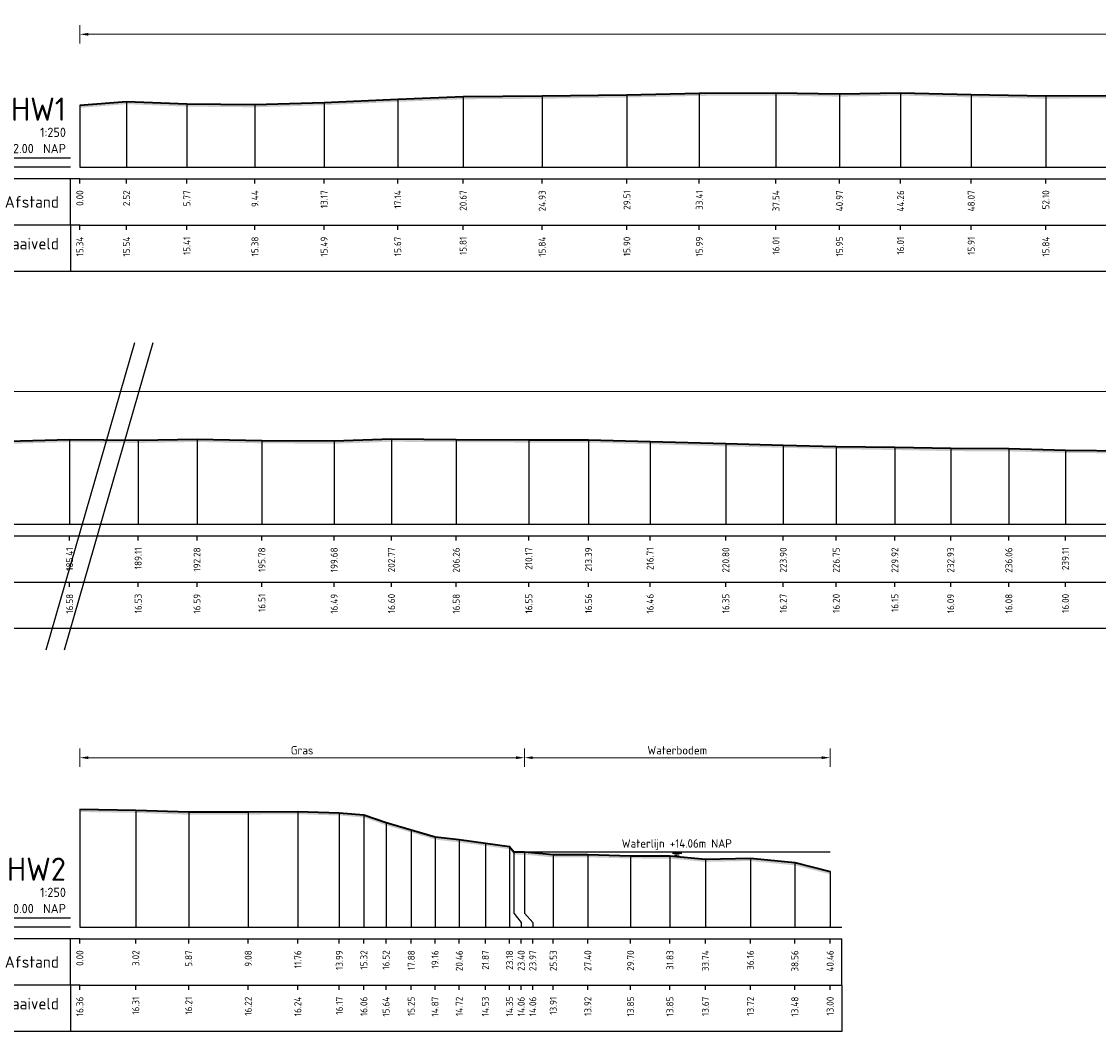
# Model space of a CAD drawing. Header units: metres. Extents: x 197882 to 206172, y 361908 to 364395.
# Tile 33 of 41: x 205781 to 205839, y 364339 to 364393. Entities that reach past the tile are written whole.
import ezdxf
from ezdxf.enums import TextEntityAlignment as Align

# ---------------------------------------------------------------- set-up
doc = ezdxf.new("R2010")
doc.units = ezdxf.units.M
doc.header["$PDMODE"] = 35
doc.header["$PDSIZE"] = 0.075
for name, color, linetype, lineweight in [('X-ME-AL-PROFIEL_HUIDIG MAAIVELD-GD', 252, 'Continuous', 0), ('X-XX-AL-DETAIL1-M', 7, 'Continuous', 18), ('X-XX-AL-DWARSPROFIEL_PROFIELLIJN MAAIVELD-GD', 8, 'Continuous', 35), ('X-XX-AL-NAP-T18', 7, 'Continuous', 18), ('X-XX-AL-TEKENBLAD_KADER_AFSNIJMARKERING-G', 7, 'Continuous', 25)]:
    doc.layers.add(name, color=color, linetype=linetype, lineweight=lineweight)
doc.layers.add('X-ME-AL-PROFIEL_WATERLIJN-GD', color=150, linetype='Continuous')
doc.layers.add('X-ME-AL-PROFIELRASTER-S', color=7, linetype='Continuous')
doc.styles.add('NLCS-ISO', font='NLCS-ISO.ttf', dxfattribs={"height": 1.8})
doc.styles.add('NLCS-ISO-ANNOTATIEF-T18', font='NLCS-ISO.ttf', dxfattribs={"height": 1.8})
doc.styles.add('NLCS-ISO-ANNOTATIVE-T18', font='NLCS-ISO.ttf', dxfattribs={"height": 1.8})
doc.dimstyles.new('NLCS-ANNOTATIEF-T18-PIJL_L2_H0', dxfattribs={"dimtxt": 2.5, "dimasz": 1.8, "dimexe": 2, "dimexo": 2, "dimgap": 0.7, "dimtad": 1, "dimzin": 0, "dimdsep": 46, "dimtxsty": 'NLCS-ISO-ANNOTATIEF-T18', "dimcen": 0, "dimdle": 2, "dimclrd": 256, "dimclre": 256, "dimclrt": 10, "dimaunit": 2, "dimadec": 0, "dimazin": 0, "dimtfac": 1, "dimtdec": 3, "dimtofl": 0, "dimtmove": 0, "dimatfit": 3, "dimfxl": 2, "dimfxlon": 1, "dimtfillclr": 256, "dimtolj": 1, "dimtzin": 0, "dimlwd": -1, "dimlwe": -1, "dimarcsym": 0})

# ---------------------------------------------------------------- blocks, each defined once
blk = doc.blocks.new('SAL-PROFIELRASTER_BALK_EIND1-D')
at = {"color": 0, "linetype": 'ByBlock', "lineweight": -2}
blk.add_line((1, -12.5), (1, -2.5), dxfattribs=at)
at = {"color": 0, "linetype": 'ByBlock', "lineweight": -2, "flags": 128}
for points in [[(0, 0), (1, 0)], [(0, -2.5), (1, -2.5)], [(0, -12.5), (1, -12.5)]]:
    blk.add_lwpolyline(points, dxfattribs=at)
blk = doc.blocks.new('SAL-PROFIELRASTER_BALK_EIND2-D')
at = {"color": 0, "linetype": 'ByBlock', "lineweight": -2}
for p, q in [((1, -2.5), (1, -12.5)), ((1, -12.5), (0, -12.5))]:
    blk.add_line(p, q, dxfattribs=at)
blk = doc.blocks.new('SAL-PROFIELRASTER_BALK_DATA-D')
at = {"color": 0, "linetype": 'ByBlock', "lineweight": -2}
blk.add_lwpolyline([(0, -3.5), (0, -2.5)], dxfattribs=at)
at = {"color": 0, "linetype": 'ByBlock', "lineweight": -2, "style": 'NLCS-ISO-ANNOTATIVE-T18'}
blk.add_attdef('GETAL', text='', height=1.5, rotation=90, dxfattribs=at).set_placement((0.75, -5), align=Align.RIGHT)
blk = doc.blocks.new('SAL-PROFIELRASTER_AANHAAL-D')
at = {"color": 9, "linetype": 'ByBlock', "lineweight": -2, "flags": 128}
blk.add_lwpolyline([(0, 1), (0, 0)], dxfattribs=at)
blk = doc.blocks.new('SAL-PROFIELRASTER-D')
at = {"color": 0, "linetype": 'ByBlock', "lineweight": -2, "flags": 128}
for points in [[(-2, 0), (-72, 0)], [(-24, 2), (-23, 0), (-22, 2), (-2, 2)], [(-72, -12.5), (-72, -2.5)], [(0, -2.5), (-72, -2.5)], [(-2, -12.5), (-2, -2.5)], [(0, -12.5), (-72, -12.5)]]:
    blk.add_lwpolyline(points, dxfattribs=at)
at = {"color": 0, "linetype": 'ByBlock', "lineweight": -2, "style": 'NLCS-ISO-ANNOTATIVE-T18'}
blk.add_text('NAP', height=2, dxfattribs=at).set_placement((-3, 3), align=Align.RIGHT)
blk.add_text('Afstand', height=2.5, dxfattribs=at).set_placement((-4.5, -7.5), align=Align.MIDDLE_RIGHT)
for tag, height, p in [('PROFIELNR', 5, (-3, 10)), ('SCHAAL', 2, (-3, 6.5)), ('NAP', 2, (-9.94, 3))]:
    blk.add_attdef(tag, text='', height=height, dxfattribs=at).set_placement(p, align=Align.RIGHT)
blk = doc.blocks.new('SAL-PROFIELRASTER_BALK-D')
at = {"color": 0, "linetype": 'ByBlock', "lineweight": -2}
for p, q in [((-72, -12.5), (-72, -2.5)), ((-2, -2.5), (-2, -12.5)), ((0, -12.5), (-72, -12.5))]:
    blk.add_line(p, q, dxfattribs=at)
at = {"color": 0, "linetype": 'ByBlock', "lineweight": -2, "style": 'NLCS-ISO-ANNOTATIVE-T18'}
for tag, height, p in [('TITEL1', 2.5, (-4.5, -6.5)), ('TITEL2', 1.5, (-4.5, -9.5))]:
    blk.add_attdef(tag, text='', height=height, dxfattribs=at).set_placement(p, align=Align.MIDDLE_RIGHT)
blk = doc.blocks.new('SAL-PROFIELRASTER_AANHAAL_STAGGER-D')
at = {"color": 9, "linetype": 'ByBlock', "lineweight": -2, "flags": 128}
for points in [[(0, 0), (0, -0.25)], [(0, -0.25), (1, -0.75)], [(1, -0.75), (1, -1)]]:
    blk.add_lwpolyline(points, dxfattribs=at)
blk = doc.blocks.new('*D15')
at = {"layer": 'Defpoints', "color": 0, "transparency": 16777216}
for p in [(205597.899, 364373.098), (205597.899, 364365.94), (205985.248, 364365.94)]:
    blk.add_point(p, dxfattribs=at)
at = {"layer": 'X-XX-AL-DETAIL1-M', "transparency": 16777216}
for p, q in [((205597.899, 364372.598), (205597.899, 364373.598)), ((205985.248, 364372.598), (205985.248, 364373.598)), ((205984.798, 364373.098), (205598.349, 364373.098))]:
    blk.add_line(p, q, dxfattribs=at)
for points in [[(205598.349, 364373.173), (205598.349, 364373.023), (205597.899, 364373.098)], [(205984.798, 364373.173), (205984.798, 364373.023), (205985.248, 364373.098)]]:
    blk.add_solid(points, dxfattribs=at)
at = {"layer": 'X-XX-AL-DETAIL1-M', "color": 10, "transparency": 16777216, "insert": (205883.679, 364373.498), "char_height": 0.45, "attachment_point": 5, "style": 'NLCS-ISO-ANNOTATIEF-T18'}
blk.add_mtext('\\A1;Gras', dxfattribs=at)
blk = doc.blocks.new('*D16')
at = {"layer": 'Defpoints', "color": 0, "transparency": 16777216}
for p in [(205783.859, 364353.354), (205807.833, 364348.279), (205783.859, 364344.219)]:
    blk.add_point(p, dxfattribs=at)
at = {"layer": 'X-XX-AL-DETAIL1-M', "transparency": 16777216}
for p, q in [((205783.859, 364352.854), (205783.859, 364353.854)), ((205807.833, 364352.854), (205807.833, 364353.854)), ((205807.383, 364353.354), (205784.309, 364353.354))]:
    blk.add_line(p, q, dxfattribs=at)
for points in [[(205784.309, 364353.429), (205784.309, 364353.279), (205783.859, 364353.354)], [(205807.383, 364353.429), (205807.383, 364353.279), (205807.833, 364353.354)]]:
    blk.add_solid(points, dxfattribs=at)
at = {"layer": 'X-XX-AL-DETAIL1-M', "color": 10, "transparency": 16777216, "insert": (205795.846, 364353.754), "char_height": 0.45, "attachment_point": 5, "style": 'NLCS-ISO-ANNOTATIEF-T18'}
blk.add_mtext('\\A1;Gras', dxfattribs=at)
blk = doc.blocks.new('*D17')
at = {"layer": 'Defpoints', "color": 0, "transparency": 16777216}
for p in [(205807.833, 364353.354), (205807.833, 364348.279), (205824.323, 364344.219)]:
    blk.add_point(p, dxfattribs=at)
at = {"layer": 'X-XX-AL-DETAIL1-M', "transparency": 16777216}
for p, q in [((205807.833, 364352.854), (205807.833, 364353.854)), ((205824.323, 364352.854), (205824.323, 364353.854)), ((205823.873, 364353.354), (205808.283, 364353.354))]:
    blk.add_line(p, q, dxfattribs=at)
for points in [[(205808.283, 364353.429), (205808.283, 364353.279), (205807.833, 364353.354)], [(205823.873, 364353.429), (205823.873, 364353.279), (205824.323, 364353.354)]]:
    blk.add_solid(points, dxfattribs=at)
at = {"layer": 'X-XX-AL-DETAIL1-M', "color": 10, "transparency": 16777216, "insert": (205816.078, 364353.754), "char_height": 0.45, "attachment_point": 5, "style": 'NLCS-ISO-ANNOTATIEF-T18'}
blk.add_mtext('\\A1;Waterbodem', dxfattribs=at)
blk = doc.blocks.new('*D110')
at = {"layer": 'Defpoints', "color": 0, "transparency": 16777216}
for p in [(205783.859, 364392.353), (205783.859, 364385.194), (206171.207, 364385.194)]:
    blk.add_point(p, dxfattribs=at)
at = {"layer": 'X-XX-AL-DETAIL1-M', "transparency": 16777216}
for p, q in [((205783.859, 364391.853), (205783.859, 364392.853)), ((206171.207, 364391.853), (206171.207, 364392.853)), ((206170.757, 364392.353), (205784.309, 364392.353))]:
    blk.add_line(p, q, dxfattribs=at)
for points in [[(205784.309, 364392.428), (205784.309, 364392.278), (205783.859, 364392.353)], [(206170.757, 364392.428), (206170.757, 364392.278), (206171.207, 364392.353)]]:
    blk.add_solid(points, dxfattribs=at)
at = {"layer": 'X-XX-AL-DETAIL1-M', "color": 10, "transparency": 16777216, "insert": (205889.45, 364392.753), "char_height": 0.45, "attachment_point": 5, "style": 'NLCS-ISO-ANNOTATIEF-T18'}
blk.add_mtext('\\A1;Gras', dxfattribs=at)

msp = doc.modelspace()

# ---------------------------------------------------------------- hatches: boundary and pattern name
at = {"layer": 'X-ME-AL-PROFIEL_HUIDIG MAAIVELD-GD'}
h = msp.add_hatch(dxfattribs=at)
h.set_pattern_fill('AGR-MAAIVELD', color=256, scale=0.05, pattern_type=2)
h.set_pattern_definition([(45, (0, 23.45443), (-0.25000007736, 0.25000007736), []), (45, (-0.0357, 23.49015), (0, 0.50000015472), [0.3535535, -0.3535535]), (45, (-0.07143, 23.52586), (0, 0.50000015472), [0.3535535, -0.3535535]), (45, (-0.10764, 23.56208), (0, 0.50000015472), [0.3535535, -0.3535535]), (45, (-0.14286, 23.5973), (0, 0.50000015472), [0.3535535, -0.3535535]), (45, (-0.17857, 23.633), (0, 0.50000015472), [0.3535535, -0.3535535]), (45, (-0.2143, 23.66872), (0, 0.50000015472), [0.3535535, -0.3535535]), (315, (0, 23.45443), (0.25000007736, 0.25000007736), []), (315, (0.0357, 23.49015), (0.50000015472, -1e-16), [0.3535535, -0.3535535]), (315, (0.07143, 23.52586), (0.50000015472, -1e-16), [0.3535535, -0.3535535]), (315, (0.10764, 23.56208), (0.50000015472, -1e-16), [0.3535535, -0.3535535]), (315, (0.14286, 23.5973), (0.50000015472, -1e-16), [0.3535535, -0.3535535]), (315, (0.17857, 23.633), (0.50000015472, -1e-16), [0.3535535, -0.3535535]), (315, (0.2143, 23.66872), (0.50000015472, -1e-16), [0.3535535, -0.3535535])])
h.paths.add_polyline_path([(206171.207, 364388.242), (206171.207, 364388.092), (206168.768, 364388.13), (206167.246, 364388.048), (206164.445, 364388.154), (206161.657, 364388.249), (206158.942, 364388.409), (206156.155, 364388.543), (206153.362, 364388.713), (206150.43, 364388.88), (206147.42, 364389.05), (206144.576, 364389.177), (206141.734, 364389.435), (206138.218, 364389.638), (206134.691, 364389.79), (206130.992, 364389.812), (206128.061, 364389.841), (206124.826, 364389.752), (206121.683, 364389.732), (206118.545, 364389.708), (206114.591, 364389.769), (206110.867, 364389.792), (206106.693, 364389.734), (206103.107, 364389.718), (206099.169, 364389.703), (206095.442, 364389.595), (206091.707, 364389.484), (206087.85, 364389.383), (206084.102, 364389.345), (206080.69, 364389.305), (206077.239, 364389.291), (206073.858, 364389.23), (206070.94, 364389.163), (206067.452, 364389.203), (206064.26, 364389.194), (206061.168, 364389.19), (206057.221, 364389.193), (206053.888, 364389.127), (206050.806, 364389.099), (206047.746, 364389.088), (206044.325, 364389.112), (206041.065, 364389.091), (206037.959, 364389.076), (206035.498, 364389.005), (206032.535, 364388.995), (206029.215, 364388.976), (206026.339, 364389.008), (206022.973, 364389.042), (206019.921, 364389.122), (206016.785, 364389.137), (206013.776, 364389.195), (206010.613, 364389.244), (206007.756, 364389.315), (206004.656, 364389.393), (206000.574, 364389.506), (205997.253, 364389.6), (205994.034, 364389.596), (205990.119, 364389.62), (205986.627, 364389.641), (205983.535, 364389.535), (205979.638, 364389.557), (205976.138, 364389.63), (205972.966, 364389.576), (205969.267, 364389.621), (205965.283, 364389.507), (205961.231, 364389.49), (205957.433, 364389.402), (205953.63, 364389.158), (205949.284, 364388.787), (205945.328, 364388.505), (205940.977, 364388.291), (205937.68, 364388.198), (205934.283, 364387.868), (205930.633, 364387.641), (205924.964, 364387.495), (205922.096, 364387.406), (205919.582, 364387.329), (205918.501, 364387.713), (205915.416, 364387.811), (205911.798, 364387.763), (205908.49, 364387.803), (205905.007, 364387.906), (205901.042, 364387.889), (205897.696, 364387.856), (205894.342, 364387.896), (205890.691, 364387.818), (205887.086, 364387.843), (205883.616, 364387.744), (205880.299, 364387.743), (205876.996, 364387.678), (205873.856, 364387.655), (205870.993, 364387.68), (205867.616, 364388.098), (205865.021, 364388.371), (205863.057, 364387.973), (205861.435, 364388.1), (205859.099, 364388.546), (205855.688, 364388.943), (205851.43, 364389.079), (205847.165, 364389.046), (205843.7, 364388.967), (205839.878, 364388.911), (205835.955, 364388.884), (205831.932, 364388.954), (205828.12, 364389.049), (205824.83, 364388.993), (205821.403, 364389.052), (205817.267, 364389.035), (205813.366, 364388.947), (205808.794, 364388.882), (205804.53, 364388.852), (205801.002, 364388.711), (205797.033, 364388.532), (205793.304, 364388.419), (205789.633, 364388.455), (205786.376, 364388.588), (205783.859, 364388.386), (205783.859, 364388.536), (205786.376, 364388.738), (205789.633, 364388.605), (205793.304, 364388.569), (205797.033, 364388.682), (205801.002, 364388.861), (205804.53, 364389.002), (205808.794, 364389.032), (205813.366, 364389.097), (205817.267, 364389.185), (205821.403, 364389.202), (205824.83, 364389.143), (205828.12, 364389.199), (205831.932, 364389.104), (205835.955, 364389.034), (205839.878, 364389.061), (205843.7, 364389.117), (205847.165, 364389.196), (205851.43, 364389.229), (205855.688, 364389.093), (205859.099, 364388.696), (205861.435, 364388.25), (205863.057, 364388.123), (205865.021, 364388.521), (205867.616, 364388.248), (205870.993, 364387.83), (205873.856, 364387.805), (205876.996, 364387.828), (205880.299, 364387.893), (205883.616, 364387.894), (205887.086, 364387.993), (205890.691, 364387.968), (205894.342, 364388.046), (205897.696, 364388.006), (205901.042, 364388.039), (205905.007, 364388.056), (205908.49, 364387.953), (205911.798, 364387.913), (205915.416, 364387.961), (205918.501, 364387.863), (205919.582, 364387.479), (205922.096, 364387.556), (205924.964, 364387.645), (205930.633, 364387.791), (205934.283, 364388.018), (205937.68, 364388.348), (205940.977, 364388.441), (205945.328, 364388.655), (205949.284, 364388.937), (205953.63, 364389.308), (205957.433, 364389.552), (205961.231, 364389.64), (205965.283, 364389.657), (205969.267, 364389.771), (205972.966, 364389.726), (205976.138, 364389.78), (205979.638, 364389.707), (205983.535, 364389.685), (205986.627, 364389.791), (205990.119, 364389.77), (205994.034, 364389.746), (205997.253, 364389.75), (206000.574, 364389.656), (206004.656, 364389.543), (206007.756, 364389.465), (206010.613, 364389.394), (206013.776, 364389.345), (206016.785, 364389.287), (206019.921, 364389.272), (206022.973, 364389.192), (206026.339, 364389.158), (206029.215, 364389.126), (206032.535, 364389.145), (206035.498, 364389.155), (206037.959, 364389.226), (206041.065, 364389.241), (206044.325, 364389.262), (206047.746, 364389.238), (206050.806, 364389.249), (206053.888, 364389.277), (206057.221, 364389.343), (206061.168, 364389.34), (206064.26, 364389.344), (206067.452, 364389.353), (206070.94, 364389.313), (206073.858, 364389.38), (206077.239, 364389.441), (206080.69, 364389.455), (206084.102, 364389.495), (206087.85, 364389.533), (206091.707, 364389.634), (206095.442, 364389.745), (206099.169, 364389.853), (206103.107, 364389.868), (206106.693, 364389.884), (206110.867, 364389.942), (206114.591, 364389.919), (206118.545, 364389.858), (206121.683, 364389.882), (206124.826, 364389.902), (206128.061, 364389.991), (206130.992, 364389.962), (206134.691, 364389.94), (206138.218, 364389.788), (206141.734, 364389.585), (206144.576, 364389.327), (206147.42, 364389.2), (206150.43, 364389.03), (206153.362, 364388.863), (206156.155, 364388.693), (206158.942, 364388.559), (206161.657, 364388.399), (206164.445, 364388.304), (206167.246, 364388.198), (206168.768, 364388.28)])
h = msp.add_hatch(dxfattribs=at)
h.set_pattern_fill('AGR-MAAIVELD', color=256, scale=0.05, pattern_type=2)
h.set_pattern_definition([(45, (-185.95992, 4.1999), (-0.25000007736, 0.25000007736), []), (45, (-185.99564, 4.23563), (0, 0.50000015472), [0.3535535, -0.3535535]), (45, (-186.03135, 4.27134), (0, 0.50000015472), [0.3535535, -0.3535535]), (45, (-186.06757, 4.30756), (0, 0.50000015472), [0.3535535, -0.3535535]), (45, (-186.10278, 4.34277), (0, 0.50000015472), [0.3535535, -0.3535535]), (45, (-186.1385, 4.3785), (0, 0.50000015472), [0.3535535, -0.3535535]), (45, (-186.1742, 4.4142), (0, 0.50000015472), [0.3535535, -0.3535535]), (315, (-185.95992, 4.1999), (0.25000007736, 0.25000007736), []), (315, (-185.9242, 4.23563), (0.50000015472, -1e-16), [0.3535535, -0.3535535]), (315, (-185.8885, 4.27134), (0.50000015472, -1e-16), [0.3535535, -0.3535535]), (315, (-185.85228, 4.30756), (0.50000015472, -1e-16), [0.3535535, -0.3535535]), (315, (-185.81707, 4.34277), (0.50000015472, -1e-16), [0.3535535, -0.3535535]), (315, (-185.78135, 4.3785), (0.50000015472, -1e-16), [0.3535535, -0.3535535]), (315, (-185.74564, 4.4142), (0.50000015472, -1e-16), [0.3535535, -0.3535535])])
h.paths.add_polyline_path([(205985.248, 364368.988), (205985.248, 364368.838), (205982.809, 364368.876), (205981.286, 364368.794), (205978.485, 364368.9), (205975.697, 364368.995), (205972.982, 364369.155), (205970.195, 364369.289), (205967.402, 364369.459), (205964.47, 364369.626), (205961.46, 364369.796), (205958.616, 364369.923), (205955.774, 364370.181), (205952.258, 364370.384), (205948.731, 364370.536), (205945.032, 364370.558), (205942.101, 364370.587), (205938.866, 364370.498), (205935.723, 364370.478), (205932.585, 364370.454), (205928.631, 364370.515), (205924.907, 364370.538), (205920.733, 364370.48), (205917.147, 364370.464), (205913.209, 364370.449), (205909.482, 364370.341), (205905.747, 364370.23), (205901.89, 364370.129), (205898.142, 364370.091), (205894.73, 364370.051), (205891.279, 364370.037), (205887.898, 364369.976), (205884.98, 364369.909), (205881.492, 364369.949), (205878.3, 364369.94), (205875.208, 364369.936), (205871.261, 364369.939), (205867.928, 364369.873), (205864.846, 364369.845), (205861.786, 364369.834), (205858.365, 364369.858), (205855.105, 364369.837), (205851.999, 364369.822), (205849.538, 364369.751), (205846.575, 364369.741), (205843.255, 364369.722), (205840.379, 364369.754), (205837.013, 364369.788), (205833.961, 364369.868), (205830.825, 364369.883), (205827.816, 364369.941), (205824.653, 364369.99), (205821.796, 364370.061), (205818.696, 364370.139), (205814.614, 364370.252), (205811.293, 364370.346), (205808.074, 364370.342), (205804.159, 364370.366), (205800.667, 364370.387), (205797.575, 364370.281), (205793.679, 364370.303), (205790.178, 364370.376), (205787.006, 364370.322), (205783.308, 364370.367), (205779.323, 364370.253), (205775.271, 364370.236), (205771.473, 364370.148), (205767.67, 364369.904), (205763.324, 364369.533), (205759.368, 364369.251), (205755.018, 364369.037), (205751.72, 364368.944), (205748.323, 364368.614), (205744.673, 364368.387), (205739.004, 364368.241), (205736.136, 364368.152), (205733.622, 364368.075), (205732.542, 364368.459), (205729.456, 364368.557), (205725.838, 364368.509), (205722.53, 364368.549), (205719.047, 364368.652), (205715.082, 364368.635), (205711.736, 364368.602), (205708.382, 364368.642), (205704.731, 364368.564), (205701.126, 364368.589), (205697.657, 364368.49), (205694.339, 364368.489), (205691.036, 364368.424), (205687.896, 364368.401), (205685.033, 364368.426), (205681.656, 364368.844), (205679.061, 364369.117), (205677.097, 364368.719), (205675.475, 364368.846), (205673.139, 364369.292), (205669.728, 364369.689), (205665.47, 364369.825), (205661.206, 364369.792), (205657.74, 364369.713), (205653.919, 364369.657), (205649.995, 364369.63), (205645.972, 364369.7), (205642.16, 364369.795), (205638.87, 364369.739), (205635.443, 364369.798), (205631.307, 364369.781), (205627.406, 364369.693), (205622.834, 364369.628), (205618.57, 364369.598), (205615.042, 364369.457), (205611.073, 364369.278), (205607.344, 364369.165), (205603.673, 364369.201), (205600.416, 364369.334), (205597.899, 364369.132), (205597.899, 364369.282), (205600.416, 364369.484), (205603.673, 364369.351), (205607.344, 364369.315), (205611.073, 364369.428), (205615.042, 364369.607), (205618.57, 364369.748), (205622.834, 364369.778), (205627.406, 364369.843), (205631.307, 364369.931), (205635.443, 364369.948), (205638.87, 364369.889), (205642.16, 364369.945), (205645.972, 364369.85), (205649.995, 364369.78), (205653.919, 364369.807), (205657.74, 364369.863), (205661.206, 364369.942), (205665.47, 364369.975), (205669.728, 364369.839), (205673.139, 364369.442), (205675.475, 364368.996), (205677.097, 364368.869), (205679.061, 364369.267), (205681.656, 364368.994), (205685.033, 364368.576), (205687.896, 364368.551), (205691.036, 364368.574), (205694.339, 364368.639), (205697.657, 364368.64), (205701.126, 364368.739), (205704.731, 364368.714), (205708.382, 364368.792), (205711.736, 364368.752), (205715.082, 364368.785), (205719.047, 364368.802), (205722.53, 364368.699), (205725.838, 364368.659), (205729.456, 364368.707), (205732.542, 364368.609), (205733.622, 364368.225), (205736.136, 364368.302), (205739.004, 364368.391), (205744.673, 364368.537), (205748.323, 364368.764), (205751.72, 364369.094), (205755.018, 364369.187), (205759.368, 364369.401), (205763.324, 364369.683), (205767.67, 364370.054), (205771.473, 364370.298), (205775.271, 364370.386), (205779.323, 364370.403), (205783.308, 364370.517), (205787.006, 364370.472), (205790.178, 364370.526), (205793.679, 364370.453), (205797.575, 364370.431), (205800.667, 364370.537), (205804.159, 364370.516), (205808.074, 364370.492), (205811.293, 364370.496), (205814.614, 364370.402), (205818.696, 364370.289), (205821.796, 364370.211), (205824.653, 364370.14), (205827.816, 364370.091), (205830.825, 364370.033), (205833.961, 364370.018), (205837.013, 364369.938), (205840.379, 364369.904), (205843.255, 364369.872), (205846.575, 364369.891), (205849.538, 364369.901), (205851.999, 364369.972), (205855.105, 364369.987), (205858.365, 364370.008), (205861.786, 364369.984), (205864.846, 364369.995), (205867.928, 364370.023), (205871.261, 364370.089), (205875.208, 364370.086), (205878.3, 364370.09), (205881.492, 364370.099), (205884.98, 364370.059), (205887.898, 364370.126), (205891.279, 364370.187), (205894.73, 364370.201), (205898.142, 364370.241), (205901.89, 364370.279), (205905.747, 364370.38), (205909.482, 364370.491), (205913.209, 364370.599), (205917.147, 364370.614), (205920.733, 364370.63), (205924.907, 364370.688), (205928.631, 364370.665), (205932.585, 364370.604), (205935.723, 364370.628), (205938.866, 364370.648), (205942.101, 364370.737), (205945.032, 364370.708), (205948.731, 364370.686), (205952.258, 364370.534), (205955.774, 364370.331), (205958.616, 364370.073), (205961.46, 364369.946), (205964.47, 364369.776), (205967.402, 364369.609), (205970.195, 364369.439), (205972.982, 364369.305), (205975.697, 364369.145), (205978.485, 364369.05), (205981.286, 364368.944), (205982.809, 364369.026)])
h = msp.add_hatch(dxfattribs=at)
h.set_pattern_fill('AGR-MAAIVELD', color=256, scale=0.05, pattern_type=2)
h.set_pattern_definition([(45, (-1.39796, 11.6607), (-0.25000007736, 0.25000007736), []), (45, (-1.43367, 11.6964), (0, 0.50000015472), [0.3535535, -0.3535535]), (45, (-1.4694, 11.7321), (0, 0.50000015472), [0.3535535, -0.3535535]), (45, (-1.5056, 11.76833), (0, 0.50000015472), [0.3535535, -0.3535535]), (45, (-1.5408, 11.80354), (0, 0.50000015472), [0.3535535, -0.3535535]), (45, (-1.57653, 11.83926), (0, 0.50000015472), [0.3535535, -0.3535535]), (45, (-1.61224, 11.87497), (0, 0.50000015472), [0.3535535, -0.3535535]), (315, (-1.39796, 11.6607), (0.25000007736, 0.25000007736), []), (315, (-1.36224, 11.6964), (0.50000015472, -1e-16), [0.3535535, -0.3535535]), (315, (-1.32653, 11.7321), (0.50000015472, -1e-16), [0.3535535, -0.3535535]), (315, (-1.2903, 11.76833), (0.50000015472, -1e-16), [0.3535535, -0.3535535]), (315, (-1.2551, 11.80354), (0.50000015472, -1e-16), [0.3535535, -0.3535535]), (315, (-1.2194, 11.83926), (0.50000015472, -1e-16), [0.3535535, -0.3535535]), (315, (-1.18367, 11.87497), (0.50000015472, -1e-16), [0.3535535, -0.3535535])])
h.paths.add_polyline_path([(205824.323, 364347.217), (205822.42, 364347.697), (205820.022, 364347.935), (205817.596, 364347.886), (205815.685, 364348.064), (205813.561, 364348.071), (205811.255, 364348.134), (205809.392, 364348.128), (205807.833, 364348.279), (205807.259, 364348.274), (205807.035, 364348.568), (205805.729, 364348.753), (205804.321, 364348.94), (205803.015, 364349.087), (205801.734, 364349.467), (205800.374, 364349.856), (205799.178, 364350.28), (205797.853, 364350.387), (205795.614, 364350.456), (205792.941, 364350.436), (205789.73, 364350.428), (205786.876, 364350.529), (205783.859, 364350.575), (205783.859, 364350.425), (205786.876, 364350.379), (205789.73, 364350.278), (205792.941, 364350.286), (205795.614, 364350.306), (205797.853, 364350.237), (205799.178, 364350.13), (205800.374, 364349.706), (205801.734, 364349.317), (205803.015, 364348.937), (205804.321, 364348.79), (205805.729, 364348.603), (205807.035, 364348.418), (205807.259, 364348.124), (205807.833, 364348.129), (205809.392, 364347.978), (205811.255, 364347.984), (205813.561, 364347.921), (205815.685, 364347.914), (205817.596, 364347.736), (205820.022, 364347.785), (205822.42, 364347.547), (205824.323, 364347.067)])

# ---------------------------------------------------------------- linework, layer by layer
at = {"layer": 'X-ME-AL-PROFIEL_WATERLIJN-GD'}
for points in [[(205807.833, 364348.279), (205807.833, 364348.279)], [(205807.833, 364348.279), (205824.323, 364348.279)], [(205815.816, 364348.198), (205816.316, 364348.198)], [(205815.935, 364348.125), (205816.185, 364348.125)]]:
    msp.add_lwpolyline(points, dxfattribs=at)
at = {"layer": 'X-XX-AL-DWARSPROFIEL_PROFIELLIJN MAAIVELD-GD'}
for points in [[(205783.859, 364388.536), (205786.376, 364388.738), (205789.633, 364388.605), (205793.304, 364388.569), (205797.033, 364388.682), (205801.002, 364388.861), (205804.53, 364389.002), (205808.794, 364389.032), (205813.366, 364389.097), (205817.267, 364389.185), (205821.403, 364389.202), (205824.83, 364389.143), (205828.12, 364389.199), (205831.932, 364389.104), (205835.955, 364389.034), (205839.878, 364389.061)], [(205779.323, 364370.403), (205783.308, 364370.517), (205787.006, 364370.472), (205790.178, 364370.526), (205793.679, 364370.453), (205797.575, 364370.431), (205800.667, 364370.537), (205804.159, 364370.516), (205808.074, 364370.492), (205811.293, 364370.496), (205814.614, 364370.402), (205818.696, 364370.289), (205821.796, 364370.211), (205824.653, 364370.14), (205827.816, 364370.091), (205830.825, 364370.033), (205833.961, 364370.018), (205837.013, 364369.938), (205840.379, 364369.904)], [(205783.859, 364350.575), (205786.876, 364350.529), (205789.73, 364350.428), (205792.941, 364350.436), (205795.614, 364350.456), (205797.853, 364350.387), (205799.178, 364350.28), (205800.374, 364349.856), (205801.734, 364349.467), (205803.015, 364349.087), (205804.321, 364348.94), (205805.729, 364348.753), (205807.035, 364348.568), (205807.259, 364348.274), (205807.833, 364348.279), (205809.392, 364348.128), (205811.255, 364348.134), (205813.561, 364348.071), (205815.685, 364348.064), (205817.596, 364347.886), (205820.022, 364347.935), (205822.42, 364347.697), (205824.323, 364347.217)]]:
    msp.add_lwpolyline(points, dxfattribs=at)
at = {"layer": 'X-XX-AL-TEKENBLAD_KADER_AFSNIJMARKERING-G'}
for points in [[(205782.048, 364359.175), (205786.833, 364375.736)], [(205783.03, 364359.175), (205787.815, 364375.736)]]:
    msp.add_lwpolyline(points, dxfattribs=at)

# ---------------------------------------------------------------- block references
at = {"layer": 'X-ME-AL-PROFIELRASTER-S', "xscale": 0.25, "yscale": 0.25, "zscale": 0.25}
for name, p, values in [('SAL-PROFIELRASTER-D', (205783.859, 364385.194), {'PROFIELNR': 'HW1', 'SCHAAL': '1:250', 'NAP': '12.00'}), ('SAL-PROFIELRASTER_BALK_DATA-D', (205783.859, 364385.194), {'GETAL': '0.00'}), ('SAL-PROFIELRASTER_BALK_DATA-D', (205786.376, 364385.194), {'GETAL': '2.52'}), ('SAL-PROFIELRASTER_BALK_DATA-D', (205789.633, 364385.194), {'GETAL': '5.77'}), ('SAL-PROFIELRASTER_BALK_DATA-D', (205793.304, 364385.194), {'GETAL': '9.44'}), ('SAL-PROFIELRASTER_BALK_DATA-D', (205797.033, 364385.194), {'GETAL': '13.17'}), ('SAL-PROFIELRASTER_BALK_DATA-D', (205801.002, 364385.194), {'GETAL': '17.14'}), ('SAL-PROFIELRASTER_BALK_DATA-D', (205804.53, 364385.194), {'GETAL': '20.67'}), ('SAL-PROFIELRASTER_BALK_DATA-D', (205808.794, 364385.194), {'GETAL': '24.93'}), ('SAL-PROFIELRASTER_BALK_DATA-D', (205813.366, 364385.194), {'GETAL': '29.51'}), ('SAL-PROFIELRASTER_BALK_DATA-D', (205817.267, 364385.194), {'GETAL': '33.41'}), ('SAL-PROFIELRASTER_BALK_DATA-D', (205821.403, 364385.194), {'GETAL': '37.54'}), ('SAL-PROFIELRASTER_BALK_DATA-D', (205824.83, 364385.194), {'GETAL': '40.97'}), ('SAL-PROFIELRASTER_BALK_DATA-D', (205828.12, 364385.194), {'GETAL': '44.26'}), ('SAL-PROFIELRASTER_BALK_DATA-D', (205831.932, 364385.194), {'GETAL': '48.07'}), ('SAL-PROFIELRASTER_BALK_DATA-D', (205835.955, 364385.194), {'GETAL': '52.10'}), ('SAL-PROFIELRASTER_BALK-D', (205783.859, 364382.694), {'TITEL1': 'Hoogte Maaiveld'}), ('SAL-PROFIELRASTER_BALK_DATA-D', (205783.859, 364382.694), {'GETAL': '15.34'}), ('SAL-PROFIELRASTER_BALK_DATA-D', (205786.376, 364382.694), {'GETAL': '15.54'}), ('SAL-PROFIELRASTER_BALK_DATA-D', (205789.633, 364382.694), {'GETAL': '15.41'}), ('SAL-PROFIELRASTER_BALK_DATA-D', (205793.304, 364382.694), {'GETAL': '15.38'}), ('SAL-PROFIELRASTER_BALK_DATA-D', (205797.033, 364382.694), {'GETAL': '15.49'}), ('SAL-PROFIELRASTER_BALK_DATA-D', (205801.002, 364382.694), {'GETAL': '15.67'}), ('SAL-PROFIELRASTER_BALK_DATA-D', (205804.53, 364382.694), {'GETAL': '15.81'}), ('SAL-PROFIELRASTER_BALK_DATA-D', (205808.794, 364382.694), {'GETAL': '15.84'}), ('SAL-PROFIELRASTER_BALK_DATA-D', (205813.366, 364382.694), {'GETAL': '15.90'}), ('SAL-PROFIELRASTER_BALK_DATA-D', (205817.267, 364382.694), {'GETAL': '15.99'}), ('SAL-PROFIELRASTER_BALK_DATA-D', (205821.403, 364382.694), {'GETAL': '16.01'}), ('SAL-PROFIELRASTER_BALK_DATA-D', (205824.83, 364382.694), {'GETAL': '15.95'}), ('SAL-PROFIELRASTER_BALK_DATA-D', (205828.12, 364382.694), {'GETAL': '16.01'}), ('SAL-PROFIELRASTER_BALK_DATA-D', (205831.932, 364382.694), {'GETAL': '15.91'}), ('SAL-PROFIELRASTER_BALK_DATA-D', (205835.955, 364382.694), {'GETAL': '15.84'}), ('SAL-PROFIELRASTER_BALK_DATA-D', (205783.308, 364365.94), {'GETAL': '185.41'}), ('SAL-PROFIELRASTER_BALK_DATA-D', (205787.006, 364365.94), {'GETAL': '189.11'}), ('SAL-PROFIELRASTER_BALK_DATA-D', (205790.178, 364365.94), {'GETAL': '192.28'}), ('SAL-PROFIELRASTER_BALK_DATA-D', (205793.679, 364365.94), {'GETAL': '195.78'}), ('SAL-PROFIELRASTER_BALK_DATA-D', (205797.575, 364365.94), {'GETAL': '199.68'}), ('SAL-PROFIELRASTER_BALK_DATA-D', (205800.667, 364365.94), {'GETAL': '202.77'}), ('SAL-PROFIELRASTER_BALK_DATA-D', (205804.159, 364365.94), {'GETAL': '206.26'}), ('SAL-PROFIELRASTER_BALK_DATA-D', (205808.074, 364365.94), {'GETAL': '210.17'}), ('SAL-PROFIELRASTER_BALK_DATA-D', (205811.293, 364365.94), {'GETAL': '213.39'}), ('SAL-PROFIELRASTER_BALK_DATA-D', (205814.614, 364365.94), {'GETAL': '216.71'}), ('SAL-PROFIELRASTER_BALK_DATA-D', (205818.696, 364365.94), {'GETAL': '220.80'}), ('SAL-PROFIELRASTER_BALK_DATA-D', (205821.796, 364365.94), {'GETAL': '223.90'}), ('SAL-PROFIELRASTER_BALK_DATA-D', (205824.653, 364365.94), {'GETAL': '226.75'}), ('SAL-PROFIELRASTER_BALK_DATA-D', (205827.816, 364365.94), {'GETAL': '229.92'}), ('SAL-PROFIELRASTER_BALK_DATA-D', (205830.825, 364365.94), {'GETAL': '232.93'}), ('SAL-PROFIELRASTER_BALK_DATA-D', (205833.961, 364365.94), {'GETAL': '236.06'}), ('SAL-PROFIELRASTER_BALK_DATA-D', (205837.013, 364365.94), {'GETAL': '239.11'}), ('SAL-PROFIELRASTER_BALK_DATA-D', (205783.308, 364363.44), {'GETAL': '16.58'}), ('SAL-PROFIELRASTER_BALK_DATA-D', (205787.006, 364363.44), {'GETAL': '16.53'}), ('SAL-PROFIELRASTER_BALK_DATA-D', (205790.178, 364363.44), {'GETAL': '16.59'}), ('SAL-PROFIELRASTER_BALK_DATA-D', (205793.679, 364363.44), {'GETAL': '16.51'}), ('SAL-PROFIELRASTER_BALK_DATA-D', (205797.575, 364363.44), {'GETAL': '16.49'}), ('SAL-PROFIELRASTER_BALK_DATA-D', (205800.667, 364363.44), {'GETAL': '16.60'}), ('SAL-PROFIELRASTER_BALK_DATA-D', (205804.159, 364363.44), {'GETAL': '16.58'}), ('SAL-PROFIELRASTER_BALK_DATA-D', (205808.074, 364363.44), {'GETAL': '16.55'}), ('SAL-PROFIELRASTER_BALK_DATA-D', (205811.293, 364363.44), {'GETAL': '16.56'}), ('SAL-PROFIELRASTER_BALK_DATA-D', (205814.614, 364363.44), {'GETAL': '16.46'}), ('SAL-PROFIELRASTER_BALK_DATA-D', (205818.696, 364363.44), {'GETAL': '16.35'}), ('SAL-PROFIELRASTER_BALK_DATA-D', (205821.796, 364363.44), {'GETAL': '16.27'}), ('SAL-PROFIELRASTER_BALK_DATA-D', (205824.653, 364363.44), {'GETAL': '16.20'}), ('SAL-PROFIELRASTER_BALK_DATA-D', (205827.816, 364363.44), {'GETAL': '16.15'}), ('SAL-PROFIELRASTER_BALK_DATA-D', (205830.825, 364363.44), {'GETAL': '16.09'}), ('SAL-PROFIELRASTER_BALK_DATA-D', (205833.961, 364363.44), {'GETAL': '16.08'}), ('SAL-PROFIELRASTER_BALK_DATA-D', (205837.013, 364363.44), {'GETAL': '16.00'}), ('SAL-PROFIELRASTER-D', (205783.859, 364344.219), {'PROFIELNR': 'HW2', 'SCHAAL': '1:250', 'NAP': '10.00'}), ('SAL-PROFIELRASTER_BALK_DATA-D', (205783.859, 364344.219), {'GETAL': '0.00'}), ('SAL-PROFIELRASTER_BALK_DATA-D', (205786.876, 364344.219), {'GETAL': '3.02'}), ('SAL-PROFIELRASTER_BALK_DATA-D', (205789.73, 364344.219), {'GETAL': '5.87'}), ('SAL-PROFIELRASTER_BALK_DATA-D', (205792.941, 364344.219), {'GETAL': '9.08'}), ('SAL-PROFIELRASTER_BALK_DATA-D', (205795.614, 364344.219), {'GETAL': '11.76'}), ('SAL-PROFIELRASTER_BALK_DATA-D', (205797.853, 364344.219), {'GETAL': '13.99'}), ('SAL-PROFIELRASTER_BALK_DATA-D', (205799.178, 364344.219), {'GETAL': '15.32'}), ('SAL-PROFIELRASTER_BALK_DATA-D', (205800.374, 364344.219), {'GETAL': '16.52'}), ('SAL-PROFIELRASTER_BALK_DATA-D', (205801.734, 364344.219), {'GETAL': '17.88'}), ('SAL-PROFIELRASTER_BALK_DATA-D', (205803.015, 364344.219), {'GETAL': '19.16'}), ('SAL-PROFIELRASTER_BALK_DATA-D', (205804.321, 364344.219), {'GETAL': '20.46'}), ('SAL-PROFIELRASTER_BALK_DATA-D', (205805.729, 364344.219), {'GETAL': '21.87'}), ('SAL-PROFIELRASTER_BALK_DATA-D', (205807.035, 364344.219), {'GETAL': '23.18'}), ('SAL-PROFIELRASTER_BALK_DATA-D', (205807.66, 364344.219), {'GETAL': '23.40'}), ('SAL-PROFIELRASTER_BALK_DATA-D', (205808.285, 364344.219), {'GETAL': '23.97'}), ('SAL-PROFIELRASTER_BALK_DATA-D', (205808.285, 364344.219), {'GETAL': '23.97'}), ('SAL-PROFIELRASTER_BALK_DATA-D', (205809.392, 364344.219), {'GETAL': '25.53'}), ('SAL-PROFIELRASTER_BALK_DATA-D', (205811.255, 364344.219), {'GETAL': '27.40'}), ('SAL-PROFIELRASTER_BALK_DATA-D', (205813.561, 364344.219), {'GETAL': '29.70'}), ('SAL-PROFIELRASTER_BALK_DATA-D', (205815.685, 364344.219), {'GETAL': '31.83'}), ('SAL-PROFIELRASTER_BALK_DATA-D', (205817.596, 364344.219), {'GETAL': '33.74'}), ('SAL-PROFIELRASTER_BALK_DATA-D', (205820.022, 364344.219), {'GETAL': '36.16'}), ('SAL-PROFIELRASTER_BALK_DATA-D', (205822.42, 364344.219), {'GETAL': '38.56'}), ('SAL-PROFIELRASTER_BALK_DATA-D', (205824.323, 364344.219), {'GETAL': '40.46'}), ('SAL-PROFIELRASTER_BALK-D', (205783.859, 364341.719), {'TITEL1': 'Hoogte Maaiveld'}), ('SAL-PROFIELRASTER_BALK_DATA-D', (205783.859, 364341.719), {'GETAL': '16.36'}), ('SAL-PROFIELRASTER_BALK_DATA-D', (205786.876, 364341.719), {'GETAL': '16.31'}), ('SAL-PROFIELRASTER_BALK_DATA-D', (205789.73, 364341.719), {'GETAL': '16.21'}), ('SAL-PROFIELRASTER_BALK_DATA-D', (205792.941, 364341.719), {'GETAL': '16.22'}), ('SAL-PROFIELRASTER_BALK_DATA-D', (205795.614, 364341.719), {'GETAL': '16.24'}), ('SAL-PROFIELRASTER_BALK_DATA-D', (205797.853, 364341.719), {'GETAL': '16.17'}), ('SAL-PROFIELRASTER_BALK_DATA-D', (205799.178, 364341.719), {'GETAL': '16.06'}), ('SAL-PROFIELRASTER_BALK_DATA-D', (205800.374, 364341.719), {'GETAL': '15.64'}), ('SAL-PROFIELRASTER_BALK_DATA-D', (205801.734, 364341.719), {'GETAL': '15.25'}), ('SAL-PROFIELRASTER_BALK_DATA-D', (205803.015, 364341.719), {'GETAL': '14.87'}), ('SAL-PROFIELRASTER_BALK_DATA-D', (205804.321, 364341.719), {'GETAL': '14.72'}), ('SAL-PROFIELRASTER_BALK_DATA-D', (205805.729, 364341.719), {'GETAL': '14.53'}), ('SAL-PROFIELRASTER_BALK_DATA-D', (205807.035, 364341.719), {'GETAL': '14.35'}), ('SAL-PROFIELRASTER_BALK_DATA-D', (205807.66, 364341.719), {'GETAL': '14.06'}), ('SAL-PROFIELRASTER_BALK_DATA-D', (205808.285, 364341.719), {'GETAL': '14.06'}), ('SAL-PROFIELRASTER_BALK_DATA-D', (205809.392, 364341.719), {'GETAL': '13.91'}), ('SAL-PROFIELRASTER_BALK_DATA-D', (205811.255, 364341.719), {'GETAL': '13.92'}), ('SAL-PROFIELRASTER_BALK_DATA-D', (205813.561, 364341.719), {'GETAL': '13.85'}), ('SAL-PROFIELRASTER_BALK_DATA-D', (205815.685, 364341.719), {'GETAL': '13.85'}), ('SAL-PROFIELRASTER_BALK_DATA-D', (205817.596, 364341.719), {'GETAL': '13.67'}), ('SAL-PROFIELRASTER_BALK_DATA-D', (205820.022, 364341.719), {'GETAL': '13.72'}), ('SAL-PROFIELRASTER_BALK_DATA-D', (205822.42, 364341.719), {'GETAL': '13.48'}), ('SAL-PROFIELRASTER_BALK_DATA-D', (205824.323, 364341.719), {'GETAL': '13.00'})]:
    msp.add_blockref(name, p, dxfattribs=at).add_auto_attribs(values)
at = {"layer": 'X-ME-AL-PROFIELRASTER-S'}
for p, yscale in [((205786.376, 364385.194), 3.544), ((205797.033, 364385.194), 3.488), ((205801.002, 364385.194), 3.667), ((205804.53, 364385.194), 3.808), ((205808.794, 364385.194), 3.837999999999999), ((205813.366, 364385.194), 3.903), ((205817.267, 364385.194), 3.991), ((205821.403, 364385.194), 4.007999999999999), ((205824.83, 364385.194), 3.949), ((205828.12, 364385.194), 4.004999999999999), ((205831.932, 364385.194), 3.91), ((205835.955, 364385.194), 3.84), ((205783.859, 364385.194), 3.342000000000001), ((205789.633, 364385.194), 3.411), ((205793.304, 364385.194), 3.375), ((205783.308, 364365.94), 4.577000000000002), ((205787.006, 364365.94), 4.532), ((205790.178, 364365.94), 4.585999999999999), ((205793.679, 364365.94), 4.513000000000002), ((205797.575, 364365.94), 4.491), ((205800.667, 364365.94), 4.597000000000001), ((205804.159, 364365.94), 4.576000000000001), ((205808.074, 364365.94), 4.552), ((205811.293, 364365.94), 4.556000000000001), ((205814.614, 364365.94), 4.462), ((205818.696, 364365.94), 4.349), ((205821.796, 364365.94), 4.271000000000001), ((205824.653, 364365.94), 4.199999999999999), ((205827.816, 364365.94), 4.151), ((205830.825, 364365.94), 4.093), ((205833.961, 364365.94), 4.077999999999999), ((205837.013, 364365.94), 3.997999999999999), ((205783.859, 364344.219), 6.356000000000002), ((205786.876, 364344.219), 6.309999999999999), ((205789.73, 364344.219), 6.209), ((205792.941, 364344.219), 6.216999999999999), ((205795.614, 364344.219), 6.236999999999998), ((205797.853, 364344.219), 6.167999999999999), ((205799.178, 364344.219), 6.061), ((205800.374, 364344.219), 5.637), ((205801.734, 364344.219), 5.247999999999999), ((205803.015, 364344.219), 4.868), ((205804.321, 364344.219), 4.721), ((205805.729, 364344.219), 4.534000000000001), ((205807.035, 364344.219), 4.349), ((205807.259, 364345.219), 3.055), ((205807.833, 364345.219), 3.06), ((205807.833, 364345.219), 3.06), ((205809.392, 364344.219), 3.909000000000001), ((205811.255, 364344.219), 3.914999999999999), ((205813.561, 364344.219), 3.852), ((205815.685, 364344.219), 3.845000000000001), ((205817.596, 364344.219), 3.667), ((205820.022, 364344.219), 3.715999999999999), ((205822.42, 364344.219), 3.478), ((205824.323, 364344.219), 2.997999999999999)]:
    msp.add_blockref('SAL-PROFIELRASTER_AANHAAL-D', p, dxfattribs=dict(at, yscale=yscale))
at = {"layer": 'X-ME-AL-PROFIELRASTER-S', "yscale": 0.25}
for name, p, xscale, zscale in [('SAL-PROFIELRASTER_BALK_EIND1-D', (205783.859, 364385.194), 387.9734933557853, 387.9734933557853), ('SAL-PROFIELRASTER_BALK_EIND2-D', (205783.859, 364382.694), 387.9734933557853, 387.9734933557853), ('SAL-PROFIELRASTER_BALK_EIND1-D', (205597.899, 364365.94), 387.9734933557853, 387.9734933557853), ('SAL-PROFIELRASTER_BALK_EIND2-D', (205597.899, 364363.44), 387.9734933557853, 387.9734933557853), ('SAL-PROFIELRASTER_BALK_EIND1-D', (205783.859, 364344.219), 41.08911937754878, 41.08911937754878), ('SAL-PROFIELRASTER_BALK_EIND2-D', (205783.859, 364341.719), 41.08911937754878, 41.08911937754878)]:
    msp.add_blockref(name, p, dxfattribs=dict(at, xscale=xscale, zscale=zscale))
at = {"layer": 'X-ME-AL-PROFIELRASTER-S'}
for p, xscale, zscale in [((205807.259, 364345.219), 0.4006951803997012, 0.4006951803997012), ((205807.833, 364345.219), 0.4515219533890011, 0.4515219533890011), ((205807.833, 364345.219), 0.4515219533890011, 0.4515219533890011)]:
    msp.add_blockref('SAL-PROFIELRASTER_AANHAAL_STAGGER-D', p, dxfattribs=dict(at, xscale=xscale, zscale=zscale))

# ---------------------------------------------------------------- texts
at = {"layer": 'X-XX-AL-NAP-T18', "color": 10, "insert": (205813.083, 364348.369), "char_height": 0.45, "width": 15.43377, "attachment_point": 7, "style": 'NLCS-ISO'}
msp.add_mtext('Waterlijn +14.06m NAP', dxfattribs=at)

# ---------------------------------------------------------------- dimensions: what is measured, and where the dimension line sits
at = {"layer": 'X-XX-AL-DETAIL1-M'}
for base, p1, p2, text, picture, middle in [((205783.859, 364392.353), (206171.207, 364385.194), (205783.859, 364385.194), 'Gras', '*D110', (205889.45, 364392.353)), ((205597.899, 364373.098), (205985.248, 364365.94), (205597.899, 364365.94), 'Gras', '*D15', (205883.679, 364373.098)), ((205783.859, 364353.354), (205807.833, 364348.279), (205783.859, 364344.219), 'Gras', '*D16', (205795.846, 364353.354)), ((205807.833, 364353.354), (205824.323, 364344.219), (205807.833, 364348.279), 'Waterbodem', '*D17', (205816.078, 364353.354))]:
    dim = msp.add_linear_dim(base=base, p1=p1, p2=p2, text=text, dimstyle='NLCS-ANNOTATIEF-T18-PIJL_L2_H0', dxfattribs=at)
    dim.commit()
    dim.dimension.update_dxf_attribs({"geometry": picture, "text_midpoint": middle, "dimtype": 160})

doc.saveas('drawing.dxf')
